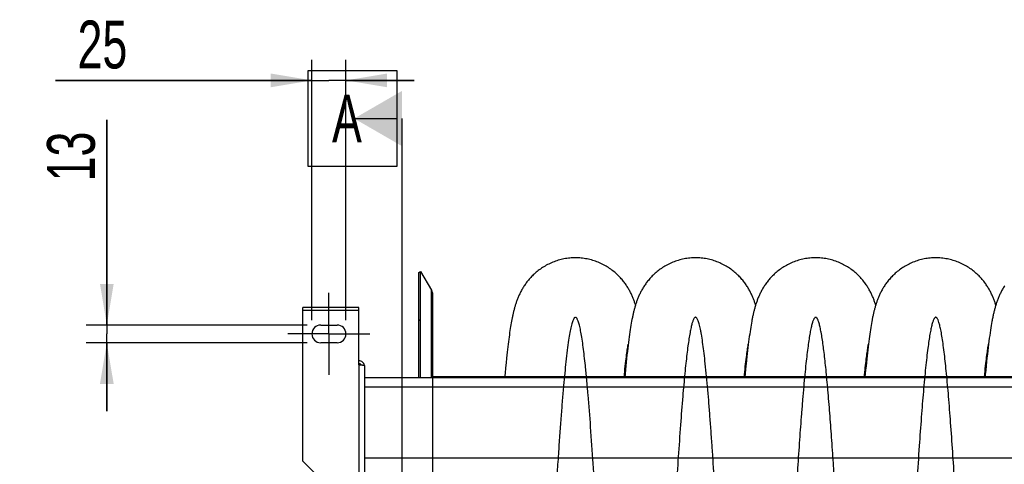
# Model space of a CAD drawing. Extents: x 0 to 420, y 0 to 297.
# Tile 5 of 19: x 134 to 206, y 115 to 148. Entities that reach past the tile are written whole.
import ezdxf

# ---------------------------------------------------------------- set-up
doc = ezdxf.new("R2010")
doc.units = 0
doc.header["$LTSCALE"] = 23.1
doc.linetypes.add('CENTER', pattern=[0.6, 0.375, -0.075, 0.075, -0.075])
doc.layers.get('0').update_dxf_attribs({"linetype": 'CONTINUOUS'})
for name, color, linetype in [('110528_DXF_CONTINUOUS_LINE', 7, 'CONTINUOUS'), ('110528_DXF_DIMENSION', 7, 'CONTINUOUS'), ('110534_DXF_AXIS', 7, 'CONTINUOUS'), ('110534_DXF_CONTINUOUS_LINE', 7, 'CONTINUOUS'), ('110591_DXF_CONTINUOUS_LINE', 7, 'CONTINUOUS'), ('110801_DXF_CONTINUOUS_LINE', 7, 'CONTINUOUS'), ('AG_HOSE_75_8DXF_CONTINUOUS', 7, 'CONTINUOUS'), ('ASE_65-75-10_DXF_DIMENSION', 7, 'CONTINUOUS')]:
    doc.layers.add(name, color=color, linetype=linetype)
doc.styles.get("Standard").update_dxf_attribs({"font": 'txt', "width": 0.7})
doc.dimstyles.new('DIMSTYLE_2', dxfattribs={"dimtxt": 3.5, "dimasz": 3, "dimexe": 1.5, "dimexo": 1, "dimgap": 0.875, "dimtad": 1, "dimdec": 3, "dimlfac": 10, "dimtxsty": 'STANDARD', "dimblk": '_ARROW_FILLED', "dimblk1": '_ARROW_FILLED', "dimblk2": '_ARROW_FILLED', "dimcen": 0.09, "dimazin": 3, "dimtp": 0.2, "dimtm": 0.2, "dimtfac": 1, "dimtdec": 3, "dimtofl": 0, "dimtmove": 0, "dimatfit": 3, "dimtolj": 1})

# ---------------------------------------------------------------- blocks, each defined once
blk = doc.blocks.new('_ARROW_FILLED')
at = {"color": 0, "linetype": 'BYBLOCK'}
blk.add_solid([(0, 0), (-1, 0.167), (-1, -0.167)], dxfattribs=at)
blk = doc.blocks.new('*D5')
at = {"layer": 'ASE_65-75-10_DXF_DIMENSION', "color": 2, "linetype": 'CONTINUOUS'}
for p, q in [((155.293, 125.976), (155.293, 145.013)), ((157.793, 125.976), (157.793, 145.013)), ((155.293, 143.513), (136.543, 143.513)), ((136.543, 143.513), (156.543, 143.513)), ((162.793, 143.513), (156.543, 143.513)), ((157.793, 143.513), (162.793, 143.513))]:
    blk.add_line(p, q, dxfattribs=at)
at = {"layer": 'ASE_65-75-10_DXF_DIMENSION', "color": 2, "linetype": 'CONTINUOUS', "xscale": 3, "yscale": 3, "zscale": 3}
blk.add_blockref('_ARROW_FILLED', (155.293, 143.513), dxfattribs=at)
at = {"layer": 'ASE_65-75-10_DXF_DIMENSION', "color": 2, "linetype": 'CONTINUOUS', "xscale": 3, "yscale": 3, "zscale": 3, "rotation": 180}
blk.add_blockref('_ARROW_FILLED', (157.793, 143.513), dxfattribs=at)
at = {"layer": 'ASE_65-75-10_DXF_DIMENSION', "color": 2, "linetype": 'CONTINUOUS', "insert": (141.793, 147.888), "char_height": 3.5, "width": 7.875, "attachment_point": 3}
blk.add_mtext('25', dxfattribs=at)
blk = doc.blocks.new('*D6')
at = {"layer": 'ASE_65-75-10_DXF_DIMENSION', "color": 2, "linetype": 'CONTINUOUS'}
for p, q in [((140.293, 125.626), (140.293, 140.626)), ((140.293, 140.626), (140.293, 124.976)), ((154.943, 125.626), (138.793, 125.626)), ((140.293, 119.326), (140.293, 124.976)), ((154.943, 124.326), (138.793, 124.326)), ((140.293, 124.326), (140.293, 119.326))]:
    blk.add_line(p, q, dxfattribs=at)
at = {"layer": 'ASE_65-75-10_DXF_DIMENSION', "color": 2, "linetype": 'CONTINUOUS', "xscale": 3, "yscale": 3, "zscale": 3}
for p, rotation in [((140.293, 125.626), 270), ((140.293, 124.326), 90)]:
    blk.add_blockref('_ARROW_FILLED', p, dxfattribs=dict(at, rotation=rotation))
at = {"layer": 'ASE_65-75-10_DXF_DIMENSION', "color": 2, "linetype": 'CONTINUOUS', "insert": (135.918, 136.126), "char_height": 3.5, "width": 6.75, "attachment_point": 1, "rotation": 90}
blk.add_mtext('13', dxfattribs=at)

msp = doc.modelspace()

# ---------------------------------------------------------------- linework, layer by layer
at = {"layer": '110528_DXF_CONTINUOUS_LINE', "color": 7, "linetype": 'CONTINUOUS'}
for p, q in [((163.12447, 129.47558), (163.25437, 129.55058)), ((163.25437, 121.79776), (163.25437, 129.55058)), ((163.25437, 129.55058), (164.05341, 128.1666)), ((164.1405, 121.79776), (164.1405, 127.8416))]:
    msp.add_line(p, q, dxfattribs=at)
at = {"layer": '110528_DXF_CONTINUOUS_LINE', "color": 3, "linetype": 'CONTINUOUS'}
msp.add_line((163.12447, 121.79776), (163.12447, 129.47558), dxfattribs=at)
at = {"layer": '110528_DXF_CONTINUOUS_LINE', "color": 9, "linetype": 'CONTINUOUS'}
for p, q in [((164.05341, 121.79776), (164.05341, 128.1666)), ((163.12447, 125.964), (163.25437, 126.03023))]:
    msp.add_line(p, q, dxfattribs=at)
at = {"layer": '110528_DXF_CONTINUOUS_LINE', "color": 7, "linetype": 'CONTINUOUS'}
msp.add_arc((163.4905, 127.8416), 0.65, 0, 30, dxfattribs=at)
at = {"layer": '110528_DXF_DIMENSION', "color": 2, "linetype": 'CONTINUOUS'}
for p, q in [((155.01775, 137.225), (155.01775, 144.225)), ((155.01775, 144.225), (161.51775, 144.225)), ((161.51775, 144.225), (161.51775, 137.225)), ((158.39275, 140.725), (161.51775, 140.725)), ((161.89275, 58.22615), (161.89275, 140.725)), ((161.51775, 137.225), (155.01775, 137.225))]:
    msp.add_line(p, q, dxfattribs=at)
msp.add_solid([(161.89275, 142.74573), (161.89275, 138.70427), (158.39275, 140.725)], dxfattribs=at)
at = {"layer": '110534_DXF_AXIS', "color": 7, "linetype": 'CENTER'}
for q in [(156.54275, 127.97559), (153.54274, 124.97558), (156.54275, 121.97557), (159.54276, 124.97558)]:
    msp.add_line((156.54275, 124.97558), q, dxfattribs=at)
at = {"layer": '110534_DXF_CONTINUOUS_LINE', "color": 3, "linetype": 'CONTINUOUS'}
for p, q in [((154.64275, 115.68088), (154.64275, 126.90224)), ((158.74275, 126.90223), (154.64275, 126.90223)), ((158.74275, 122.72783), (158.74275, 126.90224)), ((155.94275, 125.62558), (157.14275, 125.62558)), ((157.14275, 124.32558), (155.94275, 124.32558)), ((159.14275, 122.66762), (159.14275, 86.97558)), ((154.64275, 115.68088), (157.64275, 112.68088))]:
    msp.add_line(p, q, dxfattribs=at)
at = {"layer": '110534_DXF_CONTINUOUS_LINE', "color": 9, "linetype": 'CONTINUOUS'}
for p, q in [((154.64275, 126.70223), (158.74275, 126.70223)), ((158.74275, 122.72783), (158.74275, 112.48692))]:
    msp.add_line(p, q, dxfattribs=at)
at = {"layer": '110534_DXF_CONTINUOUS_LINE', "color": 3, "linetype": 'CONTINUOUS'}
for centre, radius, start, end in [((155.94275, 124.97558), 0.65, 90, 270), ((157.14275, 124.97558), 0.65, 270, 90), ((158.7513, 122.61024), 0.39145, 9.3446493, 10.1091505)]:
    msp.add_arc(centre, radius, start, end, dxfattribs=at)
for points, knots in [([(159.13667, 122.67895), (159.12862, 122.72409), (159.09614, 122.81242), (159.0049, 122.91964), (158.8823, 122.98965), (158.78904, 123.00582), (158.74275, 123.00582)], [0, 0, 0, 0, 0.24875061, 0.49833507, 0.74886161, 1, 1, 1, 1]), ([(158.74275, 122.72783), (158.79378, 122.72294), (158.86793, 122.71585), (158.96214, 122.70575), (159.02218, 122.69837), (159.07093, 122.69139), (159.10867, 122.68382), (159.12993, 122.67824), (159.14275, 122.67121), (159.14275, 122.66762)], [0, 0, 0, 0, 0.37771184, 0.54853637, 0.69852876, 0.82207755, 0.91471109, 0.97358369, 1, 1, 1, 1])]:
    msp.add_open_spline(points, degree=3, knots=knots, dxfattribs=at)
at = {"layer": '110534_DXF_CONTINUOUS_LINE', "color": 7, "linetype": 'CONTINUOUS'}
msp.add_open_spline([(158.74275, 122.80805), (158.77693, 122.80805), (158.84632, 122.79018), (158.89756, 122.73999), (158.91499, 122.71078)], degree=3, knots=[0, 0, 0, 0, 0.50119096, 1, 1, 1, 1], dxfattribs=at)
at = {"layer": '110591_DXF_CONTINUOUS_LINE', "color": 7, "linetype": 'CONTINUOUS'}
for p, q in [((169.40307, 121.84058), (164.1405, 121.84058)), ((178.19097, 121.84058), (178.143, 121.84058)), ((186.97886, 121.84058), (186.93089, 121.84058)), ((195.76673, 121.84058), (195.71877, 121.84058)), ((204.55469, 121.84058), (204.50665, 121.84058))]:
    msp.add_line(p, q, dxfattribs=at)
at = {"layer": '110801_DXF_CONTINUOUS_LINE', "color": 7, "linetype": 'CONTINUOUS'}
msp.add_line((159.14275, 121.79776), (231.34275, 121.79776), dxfattribs=at)
at = {"layer": '110801_DXF_CONTINUOUS_LINE', "color": 9, "linetype": 'CONTINUOUS'}
for p, q in [((159.14275, 121.09788), (231.34275, 121.09788)), ((159.14275, 115.90755), (231.34275, 115.90755))]:
    msp.add_line(p, q, dxfattribs=at)
at = {"layer": 'AG_HOSE_75_8DXF_CONTINUOUS', "color": 7, "linetype": 'CONTINUOUS'}
for p, q in [((169.81384, 125.36879), (169.79103, 125.22201)), ((169.83675, 125.51066), (169.81384, 125.36879)), ((169.85981, 125.64791), (169.83675, 125.51066)), ((169.88307, 125.78088), (169.85981, 125.64791)), ((169.9066, 125.90996), (169.88307, 125.78088)), ((169.93049, 126.03547), (169.9066, 125.90996)), ((178.61518, 125.45269), (178.58951, 125.29076)), ((178.64082, 125.60755), (178.61518, 125.45269)), ((178.66648, 125.75579), (178.64082, 125.60755)), ((178.69221, 125.89778), (178.66648, 125.75579)), ((187.40518, 125.46587), (187.37987, 125.30686)), ((187.43058, 125.61874), (187.40518, 125.46587)), ((187.45617, 125.76609), (187.43058, 125.61874)), ((196.18895, 125.44047), (196.16445, 125.28559)), ((196.21358, 125.58984), (196.18895, 125.44047)), ((196.2384, 125.73401), (196.21358, 125.58984)), ((196.26349, 125.87349), (196.2384, 125.73401)), ((204.97266, 125.41455), (204.9452, 125.23925)), ((205.00012, 125.58188), (204.97266, 125.41455)), ((205.02763, 125.74176), (205.00012, 125.58188)), ((169.72286, 124.74956), (169.70012, 124.58058)), ((169.74557, 124.91262), (169.72286, 124.74956)), ((169.76828, 125.07003), (169.74557, 124.91262)), ((169.79103, 125.22201), (169.76828, 125.07003)), ((178.51189, 124.75787), (178.48572, 124.56327)), ((178.53789, 124.94374), (178.51189, 124.75787)), ((178.56376, 125.12124), (178.53789, 124.94374)), ((178.58951, 125.29076), (178.56376, 125.12124)), ((187.30411, 124.78939), (187.27876, 124.60221)), ((187.32937, 124.96893), (187.30411, 124.78939)), ((187.35462, 125.14133), (187.32937, 124.96893)), ((187.37987, 125.30686), (187.35462, 125.14133)), ((196.09139, 124.78517), (196.06705, 124.6054)), ((196.11572, 124.95826), (196.09139, 124.78517)), ((196.14005, 125.12495), (196.11572, 124.95826)), ((196.16445, 125.28559), (196.14005, 125.12495)), ((204.8623, 124.66049), (204.83434, 124.44818)), ((204.89007, 124.86276), (204.8623, 124.66049)), ((204.91769, 125.05549), (204.89007, 124.86276)), ((204.9452, 125.23925), (204.91769, 125.05549)), ((169.63151, 124.03559), (169.6084, 123.84014)), ((169.65447, 124.22388), (169.63151, 124.03559)), ((169.67733, 124.40544), (169.65447, 124.22388)), ((169.70012, 124.58058), (169.67733, 124.40544)), ((178.40594, 123.92254), (178.37886, 123.68873)), ((178.39188, 123.91225), (178.40675, 124.00798)), ((178.43277, 124.14604), (178.40594, 123.92254)), ((178.40675, 124.00798), (178.42078, 124.09501)), ((178.42078, 124.09501), (178.43396, 124.17366)), ((178.45936, 124.35947), (178.43277, 124.14604)), ((178.43396, 124.17366), (178.44168, 124.2182)), ((178.48572, 124.56327), (178.45936, 124.35947)), ((187.20195, 123.99109), (187.17603, 123.7699)), ((187.17872, 123.90531), (187.1942, 124.00512)), ((187.1942, 124.00512), (187.20888, 124.09614)), ((187.22769, 124.20335), (187.20195, 123.99109)), ((187.20888, 124.09614), (187.2227, 124.17846)), ((187.2227, 124.17846), (187.22945, 124.21744)), ((187.2533, 124.407), (187.22769, 124.20335)), ((187.27876, 124.60221), (187.2533, 124.407)), ((195.95416, 123.82241), (195.96825, 123.91616)), ((195.96825, 123.91616), (195.98179, 124.00339)), ((195.99367, 124.02325), (195.96896, 123.81358)), ((195.98179, 124.00339), (195.99475, 124.08404)), ((196.01822, 124.22475), (195.99367, 124.02325)), ((195.99475, 124.08404), (196.00709, 124.15817)), ((196.00709, 124.15817), (196.01735, 124.21765)), ((196.04267, 124.41868), (196.01822, 124.22475)), ((196.06705, 124.6054), (196.04267, 124.41868)), ((204.77772, 123.99132), (204.74903, 123.74585)), ((204.75159, 123.88634), (204.76627, 123.98175)), ((204.76627, 123.98175), (204.78019, 124.06898)), ((204.80615, 124.22529), (204.77772, 123.99132)), ((204.78019, 124.06898), (204.79332, 124.14824)), ((204.79332, 124.14824), (204.80515, 124.21708)), ((204.83434, 124.44818), (204.80615, 124.22529)), ((169.53798, 123.20729), (169.502, 122.86242)), ((169.56166, 123.42637), (169.53798, 123.20729)), ((169.58513, 123.63721), (169.56166, 123.42637)), ((169.6084, 123.84014), (169.58513, 123.63721)), ((178.28707, 123.14295), (178.30621, 123.29523)), ((178.30621, 123.29523), (178.32473, 123.43767)), ((178.35151, 123.44425), (178.32388, 123.18869)), ((178.32473, 123.43767), (178.34259, 123.57042)), ((178.34259, 123.57042), (178.35976, 123.69367)), ((178.37886, 123.68873), (178.35151, 123.44425)), ((178.35976, 123.69367), (178.3762, 123.80756)), ((178.3762, 123.80756), (178.39188, 123.91225)), ((187.07154, 123.11533), (187.09091, 123.27032)), ((187.09091, 123.27032), (187.10972, 123.41577)), ((187.12355, 123.29883), (187.0969, 123.04777)), ((187.10972, 123.41577), (187.12794, 123.55186)), ((187.14992, 123.53938), (187.12355, 123.29883)), ((187.12794, 123.55186), (187.14554, 123.67875)), ((187.14554, 123.67875), (187.16249, 123.79657)), ((187.17603, 123.7699), (187.14992, 123.53938)), ((187.16249, 123.79657), (187.17872, 123.90531)), ((195.86016, 123.12125), (195.87686, 123.25496)), ((195.87686, 123.25496), (195.89317, 123.38187)), ((195.89317, 123.38187), (195.90906, 123.50194)), ((195.91893, 123.36792), (195.89356, 123.13114)), ((195.90906, 123.50194), (195.92454, 123.61533)), ((195.94406, 123.59526), (195.91893, 123.36792)), ((195.92454, 123.61533), (195.93958, 123.72212)), ((195.93958, 123.72212), (195.95416, 123.82241)), ((195.96896, 123.81358), (195.94406, 123.59526)), ((204.64958, 123.1338), (204.66808, 123.28142)), ((204.69082, 123.2191), (204.66125, 122.93688)), ((204.66808, 123.28142), (204.68602, 123.41999)), ((204.68602, 123.41999), (204.70338, 123.54966)), ((204.72007, 123.48859), (204.69082, 123.2191)), ((204.70338, 123.54966), (204.72011, 123.67048)), ((204.74903, 123.74585), (204.72007, 123.48859)), ((204.72011, 123.67048), (204.73619, 123.78264)), ((204.73619, 123.78264), (204.75159, 123.88634)), ((169.46539, 122.49683), (169.42809, 122.10909)), ((169.502, 122.86242), (169.46539, 122.49683)), ((178.20478, 122.43194), (178.22617, 122.62533)), ((178.22617, 122.62533), (178.24703, 122.8082)), ((178.26772, 122.64294), (178.23911, 122.35148)), ((178.24703, 122.8082), (178.26734, 122.98068)), ((178.26734, 122.98068), (178.28707, 123.14295)), ((178.29596, 122.92175), (178.26772, 122.64294)), ((178.32388, 123.18869), (178.29596, 122.92175)), ((186.9889, 122.39729), (187.01029, 122.59179)), ((187.01029, 122.59179), (187.03121, 122.77618)), ((187.03121, 122.77618), (187.05163, 122.95067)), ((187.05163, 122.95067), (187.07154, 123.11533)), ((187.0969, 123.04777), (187.06995, 122.78574)), ((195.77153, 122.3487), (195.78992, 122.51755)), ((195.78992, 122.51755), (195.80798, 122.67901)), ((195.80798, 122.67901), (195.82571, 122.83333)), ((195.84191, 122.6271), (195.81558, 122.3588)), ((195.82571, 122.83333), (195.8431, 122.98069)), ((195.86789, 122.88436), (195.84191, 122.6271)), ((195.8431, 122.98069), (195.86016, 123.12125)), ((195.89356, 123.13114), (195.86789, 122.88436)), ((204.57036, 122.44951), (204.59091, 122.63497)), ((204.59091, 122.63497), (204.61098, 122.81078)), ((204.63129, 122.64114), (204.60089, 122.33102)), ((204.61098, 122.81078), (204.63054, 122.97699)), ((204.63054, 122.97699), (204.64958, 123.1338)), ((204.66125, 122.93688), (204.63129, 122.64114)), ((169.42809, 122.10909), (169.39915, 121.79776)), ((178.13869, 121.79776), (178.16048, 122.0129)), ((178.16048, 122.0129), (178.18287, 122.22783)), ((178.18287, 122.22783), (178.20478, 122.43194)), ((178.21006, 122.04642), (178.18704, 121.79776)), ((178.23911, 122.35148), (178.21006, 122.04642)), ((186.92661, 121.79776), (186.94475, 121.97748)), ((186.94475, 121.97748), (186.96705, 122.19252)), ((186.96705, 122.19252), (186.9889, 122.39729)), ((187.00095, 122.07835), (186.97492, 121.79776)), ((187.02885, 122.37065), (187.00095, 122.07835)), ((195.71447, 121.79776), (195.73372, 121.98823)), ((195.73372, 121.98823), (195.75279, 122.17232)), ((195.75279, 122.17232), (195.77153, 122.3487)), ((195.78888, 122.07896), (195.76278, 121.79776)), ((195.81558, 122.3588), (195.78888, 122.07896)), ((204.50238, 121.79776), (204.52789, 122.04928)), ((204.52789, 122.04928), (204.54935, 122.25433)), ((204.54935, 122.25433), (204.57036, 122.44951)), ((204.57002, 122.00577), (204.55078, 121.79776)), ((204.60089, 122.33102), (204.57002, 122.00577))]:
    msp.add_line(p, q, dxfattribs=at)
at = {"layer": 'AG_HOSE_75_8DXF_CONTINUOUS', "color": 9, "linetype": 'CONTINUOUS'}
for p in [(164.1405, 76.97558), (226.1405, 121.84058)]:
    msp.add_line(p, (164.1405, 121.84058), dxfattribs=at)
at = {"layer": 'AG_HOSE_75_8DXF_CONTINUOUS', "color": 7, "linetype": 'CONTINUOUS'}
for points in [[(174.58158, 130.54057), (174.49073, 130.53963), (174.38346, 130.53613), (174.27618, 130.53001), (174.16893, 130.52128), (174.0618, 130.50992), (173.95496, 130.49596), (173.84847, 130.4794), (173.7424, 130.46025), (173.63691, 130.43853), (173.53206, 130.41428), (173.42791, 130.38751), (173.32462, 130.35828), (173.22225, 130.32661), (173.12085, 130.29254), (173.02061, 130.25615), (172.92156, 130.21748), (172.82376, 130.17658), (172.72738, 130.13355), (172.63244, 130.08844), (172.539, 130.0413), (172.44721, 129.99227), (172.35708, 129.9414), (172.26865, 129.88875), (172.1821, 129.8345), (172.09742, 129.77869), (172.01464, 129.72142), (171.93396, 129.66289), (171.85536, 129.60318), (171.77885, 129.54238), (171.70459, 129.48071), (171.63256, 129.41825), (171.56272, 129.35509), (171.49521, 129.29145), (171.42999, 129.22744), (171.36702, 129.16312), (171.30631, 129.09864), (171.24784, 129.0341), (171.19154, 128.96956), (171.13738, 128.90512), (171.08531, 128.84085), (171.03528, 128.77683), (170.98721, 128.71309), (170.94112, 128.64977), (170.89688, 128.58686), (170.85429, 128.52416), (170.8133, 128.46174), (170.77387, 128.39961), (170.73573, 128.33748), (170.69884, 128.27532), (170.66318, 128.21318), (170.62862, 128.1509), (170.59505, 128.08834), (170.56253, 128.02564), (170.53113, 127.96301), (170.50078, 127.90041), (170.47148, 127.83788), (170.44334, 127.77578), (170.41634, 127.71416), (170.39041, 127.65297), (170.36556, 127.59239), (170.34179, 127.53252), (170.31901, 127.47326), (170.29713, 127.41455), (170.27614, 127.35639), (170.25596, 127.29876), (170.23652, 127.24152), (170.21777, 127.18465), (170.19969, 127.12814), (170.18218, 127.07184), (170.16524, 127.01572), (170.14881, 126.95978), (170.13285, 126.90389), (170.11733, 126.84801), (170.10222, 126.79214), (170.08747, 126.73612), (170.07307, 126.67994), (170.05899, 126.62357), (170.04518, 126.56689), (170.03164, 126.50986), (170.01834, 126.45246), (170.00526, 126.3946), (169.99239, 126.33626), (169.97971, 126.27741), (169.96719, 126.21794), (169.95482, 126.15782), (169.93049, 126.03547)], [(178.97551, 127.08926), (178.96702, 127.11671), (178.94926, 127.17257), (178.93087, 127.22871), (178.91183, 127.28517), (178.8921, 127.34194), (178.87163, 127.39909), (178.85037, 127.45663), (178.82829, 127.51458), (178.80534, 127.57297), (178.78147, 127.63182), (178.75662, 127.69113), (178.73077, 127.7509), (178.70386, 127.81113), (178.67583, 127.87183), (178.64666, 127.93297), (178.61628, 127.99456), (178.58466, 128.05657), (178.55176, 128.11896), (178.51753, 128.1817), (178.48193, 128.24477), (178.44496, 128.3081), (178.40656, 128.37163), (178.3667, 128.43537), (178.32532, 128.49926), (178.28244, 128.56323), (178.23796, 128.6273), (178.19174, 128.69156), (178.14374, 128.75597), (178.09391, 128.82048), (178.0421, 128.88516), (177.98823, 128.94999), (177.93227, 129.01487), (177.87414, 129.07976), (177.81377, 129.1446), (177.75114, 129.20931), (177.68621, 129.27375), (177.61893, 129.33789), (177.54927, 129.40159), (177.47736, 129.46465), (177.40314, 129.52697), (177.32662, 129.58846), (177.24794, 129.64888), (177.16709, 129.70817), (177.08408, 129.76622), (176.99909, 129.82283), (176.91214, 129.87792), (176.82322, 129.9314), (176.73255, 129.9831), (176.64014, 130.03296), (176.54601, 130.0809), (176.45038, 130.12678), (176.35329, 130.17054), (176.25477, 130.21213), (176.15504, 130.25142), (176.05419, 130.28837), (175.95224, 130.32294), (175.84933, 130.35507), (175.74556, 130.38472), (175.64096, 130.41186), (175.53562, 130.43647), (175.42962, 130.45852), (175.32302, 130.47799), (175.2159, 130.49485), (175.10835, 130.50909), (175.00042, 130.52069), (174.89221, 130.52965), (174.78379, 130.53594), (174.67522, 130.53958), (174.58157, 130.54057)], [(183.36941, 130.54057), (183.27804, 130.53963), (183.17022, 130.53609), (183.06238, 130.52991), (182.95456, 130.52108), (182.84685, 130.5096), (182.73943, 130.49549), (182.63236, 130.47874), (182.52571, 130.45938), (182.41964, 130.43742), (182.31422, 130.4129), (182.20951, 130.38583), (182.10568, 130.35627), (182.00278, 130.32425), (181.90087, 130.2898), (181.80013, 130.25301), (181.70061, 130.21392), (181.60236, 130.17258), (181.50555, 130.12908), (181.41023, 130.0835), (181.31642, 130.03588), (181.2243, 129.98635), (181.13387, 129.93497), (181.04517, 129.88181), (180.9584, 129.82705), (180.87353, 129.77074), (180.79061, 129.71297), (180.70983, 129.65396), (180.63121, 129.59381), (180.55471, 129.53259), (180.48051, 129.47053), (180.4086, 129.40774), (180.33894, 129.34429), (180.27165, 129.28041), (180.20671, 129.21622), (180.14405, 129.15177), (180.08366, 129.08718), (180.0255, 129.02254), (179.96951, 128.95792), (179.91562, 128.89337), (179.86378, 128.82895), (179.81393, 128.76473), (179.76601, 128.70074), (179.71998, 128.63706), (179.67576, 128.57372), (179.6332, 128.51063), (179.5923, 128.44786), (179.55296, 128.38541), (179.51499, 128.32306), (179.47831, 128.26077), (179.44292, 128.19862), (179.40871, 128.13648), (179.3756, 128.07428), (179.34359, 128.01211), (179.31273, 127.95013), (179.28298, 127.88834), (179.2543, 127.82674), (179.2267, 127.7655), (179.20018, 127.70463), (179.17465, 127.64411), (179.1501, 127.58399), (179.1265, 127.52427), (179.10378, 127.46493), (179.08189, 127.40593), (179.0608, 127.34724), (179.04046, 127.28887), (179.02083, 127.23076), (179.00187, 127.17291), (178.98355, 127.1153), (178.9658, 127.05782), (178.94861, 127.00048), (178.93193, 126.94323), (178.9157, 126.88591), (178.89989, 126.82848), (178.88448, 126.77091), (178.86939, 126.713), (178.85461, 126.65473), (178.84012, 126.59605), (178.82587, 126.53678), (178.81183, 126.47686), (178.798, 126.41627), (178.78434, 126.3549), (178.77085, 126.2927), (178.7575, 126.22964), (178.74427, 126.16557), (178.73114, 126.10043), (178.71811, 126.03418), (178.69221, 125.89778)], [(187.76338, 127.0893), (187.74959, 127.13354), (187.73167, 127.18939), (187.71311, 127.24555), (187.69388, 127.30208), (187.67394, 127.35896), (187.65324, 127.41622), (187.63174, 127.47391), (187.6094, 127.532), (187.58618, 127.59052), (187.56203, 127.64948), (187.53692, 127.70888), (187.51081, 127.76865), (187.48367, 127.82882), (187.45545, 127.88937), (187.42614, 127.95023), (187.39572, 128.01135), (187.36411, 128.07278), (187.33126, 128.13453), (187.29713, 128.19659), (187.26165, 128.25896), (187.22476, 128.32167), (187.18639, 128.38471), (187.1465, 128.44803), (187.10504, 128.51163), (187.06195, 128.57547), (187.01719, 128.63951), (186.97069, 128.70373), (186.92241, 128.76808), (186.8723, 128.83251), (186.82026, 128.89704), (186.76624, 128.9616), (186.7102, 129.02614), (186.65202, 129.09067), (186.59162, 129.15513), (186.52898, 129.21943), (186.46405, 129.28348), (186.39673, 129.34726), (186.32704, 129.41061), (186.2551, 129.47331), (186.18086, 129.53528), (186.10432, 129.59641), (186.02565, 129.65648), (185.94484, 129.71539), (185.8619, 129.77305), (185.77704, 129.82925), (185.69028, 129.88389), (185.60164, 129.93691), (185.51129, 129.98814), (185.41928, 130.03751), (185.32562, 130.08497), (185.23046, 130.13039), (185.13385, 130.17371), (185.03582, 130.21489), (184.93654, 130.25383), (184.83606, 130.29047), (184.73442, 130.32478), (184.63179, 130.35668), (184.52824, 130.38612), (184.42382, 130.41309), (184.31869, 130.43753), (184.2129, 130.45942), (184.10652, 130.47873), (183.99971, 130.49544), (183.89253, 130.50953), (183.78504, 130.521), (183.67741, 130.52984), (183.56973, 130.53604), (183.46204, 130.5396), (183.36941, 130.54057)], [(192.15727, 130.54051), (192.06561, 130.53956), (191.95762, 130.536), (191.84975, 130.52981), (191.74203, 130.52098), (191.63455, 130.50952), (191.52744, 130.49545), (191.42074, 130.47877), (191.31454, 130.4595), (191.20894, 130.43768), (191.10401, 130.41332), (190.99981, 130.38644), (190.89646, 130.35709), (190.79403, 130.3253), (190.69256, 130.2911), (190.59219, 130.25455), (190.49296, 130.21569), (190.39492, 130.17456), (190.29823, 130.13126), (190.20293, 130.08583), (190.10906, 130.03832), (190.01685, 129.98889), (189.92633, 129.93761), (189.83753, 129.88453), (189.75064, 129.82984), (189.66569, 129.77362), (189.58268, 129.71594), (189.50181, 129.65701), (189.42306, 129.59691), (189.34644, 129.53573), (189.27211, 129.47371), (189.20007, 129.41094), (189.13027, 129.3475), (189.06283, 129.28362), (188.99775, 129.21942), (188.93495, 129.15496), (188.87437, 129.09029), (188.81597, 129.02551), (188.7597, 128.96068), (188.70544, 128.89578), (188.6531, 128.83082), (188.60268, 128.76592), (188.55423, 128.70125), (188.50766, 128.63685), (188.46296, 128.5728), (188.42017, 128.50931), (188.37934, 128.44662), (188.3403, 128.38461), (188.30276, 128.32295), (188.26671, 128.26174), (188.23206, 128.20094), (188.19842, 128.13991), (188.16565, 128.07849), (188.13383, 128.01684), (188.1029, 127.95487), (188.07275, 127.89239), (188.04344, 127.82955), (188.01513, 127.76677), (187.98781, 127.70409), (187.96141, 127.64144), (187.93601, 127.57909), (187.91159, 127.5171), (187.88807, 127.45539), (187.86545, 127.39404), (187.84369, 127.33306), (187.82274, 127.27241), (187.80255, 127.2121), (187.78311, 127.15214), (187.76435, 127.09249), (187.74621, 127.03302), (187.72868, 126.97377), (187.7117, 126.91466), (187.69518, 126.85546), (187.67909, 126.79613), (187.66341, 126.73665), (187.64808, 126.67684), (187.63308, 126.61665), (187.61837, 126.55606), (187.60393, 126.49491), (187.58972, 126.43314), (187.57574, 126.37074), (187.56193, 126.30754), (187.54829, 126.24349), (187.53481, 126.17855), (187.52146, 126.11262), (187.50822, 126.04562), (187.49508, 125.97754), (187.48203, 125.90829), (187.45617, 125.76609)], [(196.55126, 127.08938), (196.53227, 127.14987), (196.51249, 127.21091), (196.49213, 127.2718), (196.47112, 127.33262), (196.44941, 127.39348), (196.42695, 127.45443), (196.4037, 127.51548), (196.37958, 127.57677), (196.35453, 127.63837), (196.32851, 127.70023), (196.3015, 127.76233), (196.27344, 127.8247), (196.24431, 127.88731), (196.21413, 127.95001), (196.18287, 128.01279), (196.15048, 128.07565), (196.11701, 128.13845), (196.08248, 128.20109), (196.04681, 128.26365), (196.00988, 128.32625), (195.97171, 128.38882), (195.93221, 128.45139), (195.89119, 128.51421), (195.8486, 128.57723), (195.80439, 128.64043), (195.75834, 128.70401), (195.71035, 128.76797), (195.66041, 128.83219), (195.60844, 128.89664), (195.55437, 128.96128), (195.49816, 129.02601), (195.43978, 129.09076), (195.37915, 129.15545), (195.31624, 129.22), (195.25108, 129.28426), (195.18358, 129.34817), (195.11375, 129.4116), (195.04169, 129.47435), (194.96739, 129.53632), (194.89082, 129.59743), (194.81215, 129.65745), (194.73137, 129.71629), (194.64847, 129.77388), (194.56367, 129.83), (194.47698, 129.88455), (194.38841, 129.93749), (194.29812, 129.98865), (194.20617, 130.03796), (194.11257, 130.08536), (194.01747, 130.13073), (193.9209, 130.17401), (193.82292, 130.21515), (193.72368, 130.25405), (193.62323, 130.29065), (193.52162, 130.32493), (193.41903, 130.3568), (193.31552, 130.38622), (193.21113, 130.41317), (193.10603, 130.43758), (193.00028, 130.45945), (192.89394, 130.47874), (192.78717, 130.49543), (192.68004, 130.50951), (192.57261, 130.52097), (192.46504, 130.52979), (192.35743, 130.53598), (192.24982, 130.53954), (192.15727, 130.54051)], [(200.94529, 130.54055), (200.85381, 130.5396), (200.74594, 130.53605), (200.63811, 130.52987), (200.53034, 130.52104), (200.42274, 130.50957), (200.31546, 130.49548), (200.20856, 130.47876), (200.1021, 130.45944), (199.99625, 130.43755), (199.89105, 130.4131), (199.78657, 130.38612), (199.68296, 130.35666), (199.58028, 130.32474), (199.47857, 130.29041), (199.37802, 130.25374), (199.27866, 130.21477), (199.18055, 130.17354), (199.08384, 130.13016), (198.98858, 130.08468), (198.8948, 130.03715), (198.80266, 129.98768), (198.71215, 129.93634), (198.62333, 129.88318), (198.53642, 129.8284), (198.45139, 129.77205), (198.36829, 129.71422), (198.28736, 129.65517), (198.20861, 129.59498), (198.13202, 129.53374), (198.0578, 129.47171), (197.98593, 129.40901), (197.91637, 129.34572), (197.84925, 129.28207), (197.78459, 129.21823), (197.72228, 129.15423), (197.66222, 129.09011), (197.6044, 129.02597), (197.54873, 128.96186), (197.49506, 128.89773), (197.44333, 128.83362), (197.39351, 128.76961), (197.34546, 128.70563), (197.29913, 128.64171), (197.25448, 128.57792), (197.21142, 128.51422), (197.16989, 128.45061), (197.12987, 128.38716), (197.09133, 128.32392), (197.05422, 128.26093), (197.01849, 128.19819), (196.98414, 128.13579), (196.95111, 128.07375), (196.91936, 128.01207), (196.88885, 127.95081), (196.85954, 127.88999), (196.83138, 127.8296), (196.80432, 127.76966), (196.77833, 127.7102), (196.75335, 127.65119), (196.72934, 127.59263), (196.70625, 127.53453), (196.68404, 127.47687), (196.66266, 127.4196), (196.64206, 127.36273), (196.6222, 127.30624), (196.60302, 127.25003), (196.58451, 127.19412), (196.5666, 127.13847), (196.54922, 127.08288), (196.53235, 127.02735), (196.51595, 126.97183), (196.49993, 126.91608), (196.48427, 126.86003), (196.46894, 126.80367), (196.4539, 126.74684), (196.43912, 126.68946), (196.42459, 126.63153), (196.41027, 126.5729), (196.39614, 126.51351), (196.38219, 126.45335), (196.36841, 126.39239), (196.3548, 126.33061), (196.34134, 126.26796), (196.32803, 126.20447), (196.31487, 126.14013), (196.30184, 126.07488), (196.28894, 126.00871), (196.26349, 125.87349)], [(205.33919, 127.08926), (205.32084, 127.14777), (205.30144, 127.2077), (205.28135, 127.26787), (205.26052, 127.32829), (205.23893, 127.38895), (205.21651, 127.44991), (205.19324, 127.51115), (205.16911, 127.5726), (205.14406, 127.63431), (205.11806, 127.69626), (205.09115, 127.75826), (205.06328, 127.82035), (205.03443, 127.88251), (205.00467, 127.94452), (204.97403, 128.00625), (204.94242, 128.06784), (204.90974, 128.12944), (204.87601, 128.19095), (204.84114, 128.25245), (204.80488, 128.31432), (204.76714, 128.37658), (204.72791, 128.43915), (204.68698, 128.50226), (204.6442, 128.56597), (204.59959, 128.63012), (204.55317, 128.69457), (204.50489, 128.75924), (204.45469, 128.8241), (204.40258, 128.88902), (204.34856, 128.95389), (204.29253, 129.0187), (204.23438, 129.08347), (204.17403, 129.14816), (204.11146, 129.21265), (204.0466, 129.27691), (203.97935, 129.34089), (203.90973, 129.40444), (203.83784, 129.46735), (203.76364, 129.52954), (203.68713, 129.59091), (203.60848, 129.6512), (203.52767, 129.71036), (203.44471, 129.76828), (203.35979, 129.82474), (203.27296, 129.87965), (203.18421, 129.93295), (203.09373, 129.98447), (203.00157, 130.03412), (202.90774, 130.08185), (202.8124, 130.12754), (202.71558, 130.17113), (202.61732, 130.21257), (202.51779, 130.25176), (202.41704, 130.28864), (202.31512, 130.32318), (202.21219, 130.3553), (202.10833, 130.38495), (202.00358, 130.41211), (201.8981, 130.43672), (201.79196, 130.45877), (201.68522, 130.47823), (201.57803, 130.49506), (201.47046, 130.50926), (201.36258, 130.52082), (201.25455, 130.52972), (201.14646, 130.53597), (201.03834, 130.53957), (200.94528, 130.54055)], [(205.98889, 128.49861), (205.94837, 128.43602), (205.90954, 128.37398), (205.87206, 128.31207), (205.8359, 128.25029), (205.80102, 128.18868), (205.76716, 128.12685), (205.73419, 128.0646), (205.7022, 128.00212), (205.67124, 127.93957), (205.64125, 127.87691), (205.61223, 127.81418), (205.58427, 127.75165), (205.55735, 127.68939), (205.53139, 127.62732), (205.50642, 127.56556), (205.48241, 127.50417), (205.45928, 127.44307), (205.43696, 127.38212), (205.41539, 127.32131), (205.39454, 127.2606), (205.37433, 127.19985), (205.35472, 127.13899), (205.33568, 127.07802), (205.31718, 127.01688), (205.29917, 126.95553), (205.28164, 126.89392), (205.26454, 126.83201), (205.24786, 126.76977), (205.23157, 126.70715), (205.21562, 126.64405), (205.2, 126.58046), (205.18469, 126.51631), (205.16963, 126.45139), (205.15478, 126.38563), (205.14015, 126.31901), (205.12569, 126.25135), (205.11138, 126.18258), (205.09721, 126.11267), (205.08315, 126.04143), (205.06917, 125.96881), (205.05528, 125.89475), (205.02763, 125.74176)], [(187.06995, 122.78574), (187.05634, 122.65038), (187.02885, 122.37065)]]:
    msp.add_lwpolyline(points, dxfattribs=at)
at = {"layer": 'AG_HOSE_75_8DXF_CONTINUOUS', "color": 9, "linetype": 'CONTINUOUS'}
msp.add_open_spline([(212.9405, 81.81078), (212.8555, 83.02865), (212.68235, 85.71768), (212.43494, 89.98739), (212.17398, 94.81079), (211.95591, 98.98299), (211.77754, 102.38685), (211.64553, 104.88079), (211.51007, 107.3903), (211.371, 109.88884), (211.23198, 112.28337), (211.08962, 114.60638), (210.94374, 116.82473), (210.80016, 118.81819), (210.6821, 120.29172), (210.59371, 121.29808), (210.52778, 122.00137), (210.46015, 122.67083), (210.39059, 123.30211), (210.32111, 123.87391), (210.25175, 124.38476), (210.18252, 124.8334), (210.11349, 125.21875), (210.05357, 125.49943), (210.00465, 125.69124), (209.96918, 125.81374), (209.93283, 125.92161), (209.89561, 126.01361), (209.8579, 126.08692), (209.81458, 126.15089), (209.76421, 126.1916), (209.72098, 126.19036), (209.69378, 126.18227), (209.66096, 126.15807), (209.62576, 126.11465), (209.59123, 126.05601), (209.55674, 125.98117), (209.52214, 125.88998), (209.48747, 125.78241), (209.43836, 125.60702), (209.37587, 125.33563), (209.30281, 124.94848), (209.22801, 124.47942), (209.15297, 123.9372), (209.07778, 123.3233), (209.00251, 122.63943), (208.92715, 121.88763), (208.85172, 121.07014), (208.7428, 119.79867), (208.60545, 118.0094), (208.45624, 115.83895), (208.31764, 113.65873), (208.18542, 111.45591), (208.0497, 109.08257), (207.86197, 105.67167), (207.67384, 102.10955), (207.48158, 98.43258), (207.33473, 95.63553), (207.19163, 92.95159), (207.04888, 90.34022), (206.90248, 87.7601), (206.75212, 85.24534), (206.6019, 82.89735), (206.44845, 80.69336), (206.29155, 78.67317), (206.15523, 77.14902), (206.04882, 76.11694), (205.97927, 75.50039), (205.90982, 74.94372), (205.83892, 74.43722), (205.76648, 73.98578), (205.69197, 73.5943), (205.62698, 73.31576), (205.57352, 73.13169), (205.53606, 73.02176), (205.49869, 72.93108), (205.46142, 72.8595), (205.42402, 72.80674), (205.38585, 72.77206), (205.34412, 72.75703), (205.3016, 72.76658), (205.26283, 72.79715), (205.22392, 72.84759), (205.18437, 72.92034), (205.14401, 73.01658), (205.1035, 73.13532), (205.04538, 73.33753), (204.97497, 73.64706), (204.89703, 74.0711), (204.82061, 74.56364), (204.74555, 75.11891), (204.67035, 75.74553), (204.59264, 76.46394), (204.51287, 77.27588), (204.43121, 78.18257), (204.34948, 79.16247), (204.2371, 80.60539), (204.09826, 82.56508), (203.96441, 84.64054), (203.8551, 86.43193), (203.76747, 87.91781), (203.6775, 89.49084), (203.57263, 91.37359), (203.4558, 93.52665), (203.27632, 96.90396), (203.09548, 100.37377), (202.90962, 103.90418), (202.76678, 106.57241), (202.62026, 109.23326), (202.47337, 111.79115), (202.33025, 114.15144), (202.18806, 116.34852), (202.04247, 118.41849), (201.89291, 120.32844), (201.76396, 121.77056), (201.65912, 122.79641), (201.58211, 123.48057), (201.50326, 124.10571), (201.4222, 124.66577), (201.34146, 125.13937), (201.26416, 125.51215), (201.19049, 125.79088), (201.13042, 125.96451), (201.0801, 126.06907), (201.04559, 126.12447), (201.01082, 126.16392), (200.97381, 126.18838), (200.93218, 126.19319), (200.89121, 126.17399), (200.85336, 126.13596), (200.816, 126.07969), (200.77873, 126.00457), (200.74133, 125.91038), (200.70384, 125.79698), (200.65042, 125.60821), (200.58546, 125.32379), (200.51093, 124.92529), (200.43611, 124.45233), (200.35856, 123.88802), (200.27895, 123.2298), (200.19746, 122.47573), (200.11586, 121.64261), (200.03652, 120.75927), (199.95917, 119.83216), (199.8556, 118.50928), (199.72262, 116.65434), (199.56382, 114.21922), (199.40114, 111.52623), (199.23834, 108.66755), (199.10249, 106.17856), (198.99189, 104.10918), (198.87318, 101.86413), (198.69125, 98.38546), (198.48831, 94.51592), (198.29356, 90.92681), (198.14307, 88.25218), (197.99266, 85.70908), (197.83878, 83.26941), (197.68123, 80.9742), (197.54388, 79.18181), (197.43497, 77.90771), (197.35954, 77.08819), (197.28418, 76.33429), (197.20713, 75.63218), (197.12824, 74.98808), (197.04712, 74.4081), (196.96628, 73.9142), (196.89597, 73.55778), (196.8383, 73.31755), (196.79764, 73.17048), (196.7571, 73.04591), (196.71668, 72.94383), (196.67641, 72.864), (196.63601, 72.8062), (196.59447, 72.76908), (196.54721, 72.75588), (196.50966, 72.77019), (196.48279, 72.79155), (196.45214, 72.82466), (196.41513, 72.88308), (196.37168, 72.97597), (196.32711, 73.09825), (196.28149, 73.25125), (196.23574, 73.43276), (196.17785, 73.6978), (196.1108, 74.06242), (196.03595, 74.54155), (195.96088, 75.09366), (195.84984, 76.01489), (195.7116, 77.38372), (195.55026, 79.26961), (195.38846, 81.43324), (195.25507, 83.41477), (195.14603, 85.13858), (195.0584, 86.57866), (194.96842, 88.11014), (194.85353, 90.12721), (194.7129, 92.68485), (194.54764, 95.78495), (194.37348, 99.10769), (194.19943, 102.43537), (194.05022, 105.24735), (193.93121, 107.43976), (193.83896, 109.10438), (193.74673, 110.72693), (193.65209, 112.34162), (193.55497, 113.93775), (193.4464, 115.64194), (193.32873, 117.38071), (193.19768, 119.16399), (193.06357, 120.81043), (192.92591, 122.29465), (192.78882, 123.55113), (192.66789, 124.45989), (192.5657, 125.07208), (192.49128, 125.44442), (192.42628, 125.70682), (192.37263, 125.87777), (192.33594, 125.97599), (192.3002, 126.054), (192.26571, 126.11307), (192.23103, 126.15614), (192.19535, 126.18366), (192.15691, 126.19371), (192.11851, 126.1833), (192.08286, 126.15546), (192.04687, 126.11038), (192.01028, 126.0462), (191.97296, 125.9619), (191.93552, 125.85841), (191.88193, 125.68306), (191.81692, 125.41525), (191.74247, 125.0364), (191.66777, 124.58271), (191.59278, 124.05549), (191.51762, 123.45627), (191.43993, 122.76524), (191.36018, 121.98051), (191.27854, 121.10074), (191.19683, 120.14663), (191.09359, 118.85188), (190.97168, 117.18189), (190.82862, 115.04376), (190.6818, 112.67818), (190.53136, 110.10257), (190.38085, 107.40241), (190.22594, 104.52916), (190.06699, 101.51516), (189.90811, 98.47591), (189.75327, 95.52717), (189.59868, 92.62997), (189.44013, 89.74465), (189.27736, 86.91371), (189.1147, 84.25549), (188.9752, 82.15057), (188.86118, 80.56439), (188.77404, 79.42381), (188.68468, 78.33473), (188.59931, 77.37885), (188.52123, 76.57803), (188.45164, 75.92092), (188.38213, 75.32261), (188.31112, 74.77233), (188.23847, 74.27507), (188.16375, 73.83579), (188.09883, 73.51692), (188.04575, 73.30006), (188.00819, 73.16561), (187.9707, 73.05038), (187.93329, 72.95441), (187.89602, 72.87754), (187.85866, 72.81958), (187.82096, 72.77986), (187.78607, 72.76196), (187.75916, 72.75988), (187.73204, 72.76503), (187.69597, 72.78778), (187.65616, 72.83549), (187.61584, 72.90549), (187.57552, 72.99773), (187.53503, 73.11238), (187.49442, 73.2495), (187.45373, 73.40906), (187.41296, 73.591), (187.35835, 73.86435), (187.29272, 74.247), (187.21777, 74.7558), (187.14265, 75.337), (187.06497, 76.01), (186.98524, 76.77678), (186.90362, 77.63877), (186.82192, 78.57583), (186.70933, 79.96577), (186.57036, 81.86498), (186.43678, 83.88366), (186.32763, 85.63431), (186.20723, 87.63807), (186.01227, 91.05474), (185.74293, 96.08393), (185.43128, 102.07486), (185.15884, 107.19942), (184.92934, 111.25847), (184.7596, 114.08257), (184.61459, 116.30821), (184.50315, 117.89551), (184.41811, 119.0386), (184.33311, 120.10886), (184.24611, 121.12647), (184.15694, 122.08278), (184.0672, 122.9502), (183.97983, 123.70144), (183.89358, 124.35243), (183.8174, 124.8442), (183.75288, 125.1975), (183.70699, 125.42096), (183.66119, 125.61614), (183.6155, 125.78285), (183.56999, 125.9211), (183.52383, 126.03275), (183.48224, 126.10781), (183.44609, 126.15188), (183.42092, 126.17391), (183.39521, 126.18755), (183.36879, 126.19212), (183.34238, 126.1871), (183.31236, 126.17065), (183.27967, 126.13827), (183.24518, 126.08783), (183.21067, 126.02126), (183.16071, 125.90128), (183.10063, 125.70889), (183.02965, 125.41791), (182.95672, 125.04793), (182.88197, 124.59631), (182.80699, 124.07116), (182.73183, 123.47395), (182.65657, 122.80634), (182.55172, 121.78173), (182.41771, 120.28447), (182.25936, 118.25071), (182.10189, 115.98449), (181.94805, 113.56928), (181.79314, 110.97013), (181.63416, 108.15449), (181.4712, 105.15141), (181.30821, 102.07029), (181.14302, 98.91204), (180.97118, 95.63422), (180.80324, 92.48733), (180.64109, 89.54929), (180.48684, 86.87168), (180.32876, 84.28589), (180.16645, 81.83442), (180.00441, 79.62548), (179.86405, 77.9399), (179.74855, 76.72444), (179.66184, 75.89775), (179.57314, 75.14532), (179.48545, 74.50086), (179.41248, 74.04511), (179.35779, 73.74897), (179.31769, 73.55254), (179.27662, 73.37337), (179.23435, 73.21281), (179.19219, 73.07659), (179.15019, 72.96466), (179.10832, 72.87705), (179.07127, 72.82024), (179.04058, 72.78851), (179.01358, 72.76825), (178.98206, 72.75799), (178.95084, 72.76347), (178.92715, 72.77531), (178.90389, 72.79439), (178.87063, 72.83221), (178.83052, 72.8994), (178.78682, 72.99903), (178.7439, 73.12197), (178.70171, 73.26681), (178.6594, 73.43594), (178.61563, 73.63562), (178.57069, 73.86711), (178.5063, 74.23764), (178.42722, 74.76955), (178.33587, 75.48863), (178.24126, 76.33962), (178.14409, 77.32447), (178.02483, 78.66746), (177.88937, 80.38272), (177.73465, 82.56633), (177.57585, 85.02523), (177.41315, 87.73875), (177.25033, 90.61365), (177.08513, 93.65208), (176.91301, 96.90372), (176.74328, 100.15075), (176.57336, 103.389), (176.40842, 106.47977), (176.23476, 109.62872), (176.06107, 112.62176), (175.88288, 115.47941), (175.70601, 118.06438), (175.54698, 120.11594), (175.41444, 121.6108), (175.32108, 122.55869), (175.23457, 123.34379), (175.15467, 123.99257), (175.07303, 124.5734), (174.98909, 125.07968), (174.91591, 125.44181), (174.85575, 125.68288), (174.81264, 125.831), (174.76869, 125.9565), (174.72343, 126.05777), (174.68334, 126.12335), (174.64996, 126.1598), (174.62174, 126.1819), (174.58255, 126.19554), (174.54388, 126.1831), (174.51687, 126.163), (174.48617, 126.13144), (174.44746, 126.07228), (174.40303, 125.97791), (174.35762, 125.85353), (174.312, 125.70066), (174.24654, 125.44093), (174.16729, 125.04491), (174.07327, 124.46565), (173.97666, 123.75097), (173.88352, 122.94845), (173.79468, 122.08684), (173.70714, 121.15208), (173.61726, 120.10355), (173.52524, 118.94093), (173.43317, 117.69328), (173.33827, 116.32601), (173.24085, 114.84121), (173.11059, 112.7539), (172.94746, 109.97206), (172.75402, 106.47377), (172.55012, 102.6421), (172.41273, 100.01264), (172.3405, 98.63357)], degree=3, knots=[0, 0, 0, 0, 0.0072874, 0.01608454, 0.02552961, 0.03612151, 0.04102343, 0.04587597, 0.0510293, 0.05602514, 0.06081344, 0.06534687, 0.06991775, 0.07408382, 0.07727704, 0.07874169, 0.08011417, 0.08149353, 0.08275815, 0.08390515, 0.08493175, 0.08583543, 0.08661467, 0.08726839, 0.08754802, 0.08779614, 0.08802959, 0.08822685, 0.08838901, 0.08851811, 0.08869526, 0.08873296, 0.08877217, 0.08886312, 0.0889704, 0.08910467, 0.08926811, 0.08946186, 0.08968654, 0.0899425, 0.09054889, 0.09134816, 0.09229393, 0.09338389, 0.09461548, 0.09598576, 0.09749062, 0.09912561, 0.10088626, 0.10510806, 0.10983741, 0.11387274, 0.11814857, 0.12301018, 0.12806291, 0.1385399, 0.14430295, 0.15004165, 0.15525916, 0.16034681, 0.16565285, 0.1706853, 0.1753848, 0.17969719, 0.18387318, 0.18748001, 0.18883108, 0.19006653, 0.19118361, 0.19217964, 0.19311934, 0.19391249, 0.19455813, 0.19482562, 0.19505642, 0.19525103, 0.19541057, 0.19553721, 0.19563538, 0.19571449, 0.19579132, 0.19588399, 0.19600364, 0.19616976, 0.19637677, 0.19662604, 0.19691824, 0.19763234, 0.19851967, 0.1994915, 0.20060736, 0.20186416, 0.20325868, 0.20492067, 0.20673414, 0.20869276, 0.21079018, 0.21537334, 0.22041982, 0.22320482, 0.22608646, 0.22930483, 0.23260994, 0.2373425, 0.24217589, 0.25279837, 0.25808275, 0.26327896, 0.26874846, 0.27399009, 0.27857278, 0.28286348, 0.28713237, 0.29095935, 0.29429925, 0.29577474, 0.29711474, 0.29840886, 0.29953574, 0.30049244, 0.30127643, 0.30180719, 0.30221298, 0.30237041, 0.30249903, 0.30260136, 0.30268253, 0.30275829, 0.30283991, 0.30294295, 0.30307556, 0.30324152, 0.30344268, 0.30368005, 0.30395417, 0.3046135, 0.30542056, 0.30637386, 0.30747149, 0.30882059, 0.31033144, 0.31199881, 0.31381742, 0.31562551, 0.31755217, 0.32173813, 0.32672642, 0.33211882, 0.33784247, 0.34381822, 0.34699831, 0.35021277, 0.35723815, 0.36779177, 0.3733427, 0.37869395, 0.38378255, 0.38854956, 0.39328584, 0.39751541, 0.39927992, 0.40091894, 0.40242796, 0.40380251, 0.40513511, 0.40630133, 0.407298, 0.40812226, 0.40846912, 0.40877254, 0.40903286, 0.40925073, 0.40942739, 0.40956533, 0.40967004, 0.40975405, 0.4098435, 0.40989705, 0.40995892, 0.41011171, 0.4103074, 0.41057041, 0.41088778, 0.41126008, 0.41168753, 0.41250696, 0.4134726, 0.41458207, 0.41583279, 0.41901127, 0.42279387, 0.42713104, 0.4319624, 0.43464879, 0.43744141, 0.44057451, 0.44380633, 0.44950129, 0.45586475, 0.46233787, 0.46936275, 0.47575563, 0.47914693, 0.48246903, 0.48570739, 0.48884798, 0.49212406, 0.49525264, 0.49904137, 0.50252687, 0.5059261, 0.50890178, 0.5114243, 0.51347053, 0.5143731, 0.51512871, 0.51573671, 0.51598552, 0.51619788, 0.51636217, 0.5164972, 0.5166052, 0.51669056, 0.51676202, 0.51683361, 0.51691935, 0.51702791, 0.51717624, 0.51735908, 0.51757771, 0.51783277, 0.51845326, 0.51922159, 0.52013713, 0.52119761, 0.52240019, 0.52374188, 0.52534844, 0.52710852, 0.52901596, 0.53106455, 0.53486167, 0.53901097, 0.54385609, 0.54900949, 0.55441164, 0.559999, 0.56618551, 0.57242795, 0.57816584, 0.58381147, 0.58974668, 0.59541497, 0.60073792, 0.60564388, 0.60800724, 0.61023066, 0.61247205, 0.61453008, 0.61595918, 0.61727497, 0.61847441, 0.61955453, 0.62058691, 0.62147396, 0.62221409, 0.62252876, 0.62280643, 0.62304726, 0.62325176, 0.62342088, 0.62355641, 0.62366189, 0.62374495, 0.62378274, 0.62382106, 0.62390791, 0.62403006, 0.62418916, 0.62438867, 0.62463019, 0.62491452, 0.62524206, 0.62561298, 0.62602732, 0.62690593, 0.62793007, 0.62909705, 0.63040398, 0.63197396, 0.63369875, 0.63557234, 0.6375887, 0.6420228, 0.64693934, 0.64966496, 0.65249312, 0.65892188, 0.67009302, 0.68255655, 0.69473158, 0.70072592, 0.70682472, 0.71161966, 0.71403945, 0.71632301, 0.71846185, 0.7204482, 0.72241949, 0.72419499, 0.72565356, 0.72693387, 0.72811473, 0.72862358, 0.72907753, 0.72947634, 0.72982009, 0.73010915, 0.73034441, 0.7305409, 0.73061828, 0.73068356, 0.73073938, 0.73078987, 0.7308405, 0.7308967, 0.73099179, 0.73111199, 0.73126039, 0.73143858, 0.73188725, 0.73246148, 0.73322606, 0.73413755, 0.73519379, 0.73639237, 0.73773047, 0.73920406, 0.74254034, 0.7467034, 0.75138063, 0.75610048, 0.76114957, 0.76692307, 0.77293452, 0.77910203, 0.78534077, 0.79181265, 0.79869501, 0.80415204, 0.8093772, 0.81470483, 0.81961601, 0.82404258, 0.82792586, 0.82971219, 0.83133052, 0.83288754, 0.83423458, 0.83521264, 0.83564232, 0.83603212, 0.83640926, 0.83673946, 0.83702293, 0.83726019, 0.83745235, 0.8376019, 0.83766236, 0.83771475, 0.83780306, 0.83784967, 0.83790069, 0.83795946, 0.8380282, 0.8382004, 0.83842359, 0.83867709, 0.83897706, 0.83932385, 0.83971761, 0.84019712, 0.84073139, 0.84196244, 0.84340663, 0.84505809, 0.84707331, 0.8493139, 0.85310618, 0.85734378, 0.86238105, 0.86781446, 0.87357048, 0.87956953, 0.88597836, 0.89300751, 0.89897829, 0.90533485, 0.91148332, 0.9178037, 0.92323108, 0.92857439, 0.93326996, 0.93551377, 0.93753248, 0.93895539, 0.94022851, 0.94143436, 0.94245631, 0.94329153, 0.94363878, 0.94393918, 0.94421215, 0.94443177, 0.94460068, 0.94466796, 0.94472552, 0.94481424, 0.94490243, 0.94495468, 0.94501496, 0.94516413, 0.9453739, 0.94563666, 0.94595377, 0.94632581, 0.94723517, 0.94836337, 0.9498285, 0.95153961, 0.95318579, 0.95499884, 0.95714377, 0.95946761, 0.96196049, 0.96461154, 0.96764878, 0.97084265, 0.97709546, 0.98428269, 0.99175668, 1, 1, 1, 1], dxfattribs=at)

# ---------------------------------------------------------------- texts
at = {"layer": '110528_DXF_DIMENSION', "color": 2, "linetype": 'CONTINUOUS', "insert": (156.76775, 142.475), "char_height": 3.5, "width": 4.5, "attachment_point": 1}
msp.add_mtext('A', dxfattribs=at)

# ---------------------------------------------------------------- dimensions: what is measured, and where the dimension line sits
at = {"layer": 'ASE_65-75-10_DXF_DIMENSION', "color": 2, "linetype": 'CONTINUOUS'}
dim = msp.add_linear_dim(base=(157.79275, 143.51279), p1=(155.29275, 124.97558), p2=(157.79275, 124.97558), dimstyle='DIMSTYLE_2', dxfattribs=at)
dim.commit()
dim.dimension.update_dxf_attribs({"geometry": '*D5', "text_midpoint": (138.66775, 143.51279), "dimtype": 160})
dim = msp.add_linear_dim(base=(140.29275, 124.32558), p1=(155.94275, 125.62558), p2=(155.94275, 124.32558), angle=270, dimstyle='DIMSTYLE_2', dxfattribs=at)
dim.commit()
dim.dimension.update_dxf_attribs({"geometry": '*D6', "text_midpoint": (140.29275, 137.87557), "dimtype": 160})

doc.saveas('drawing.dxf')
